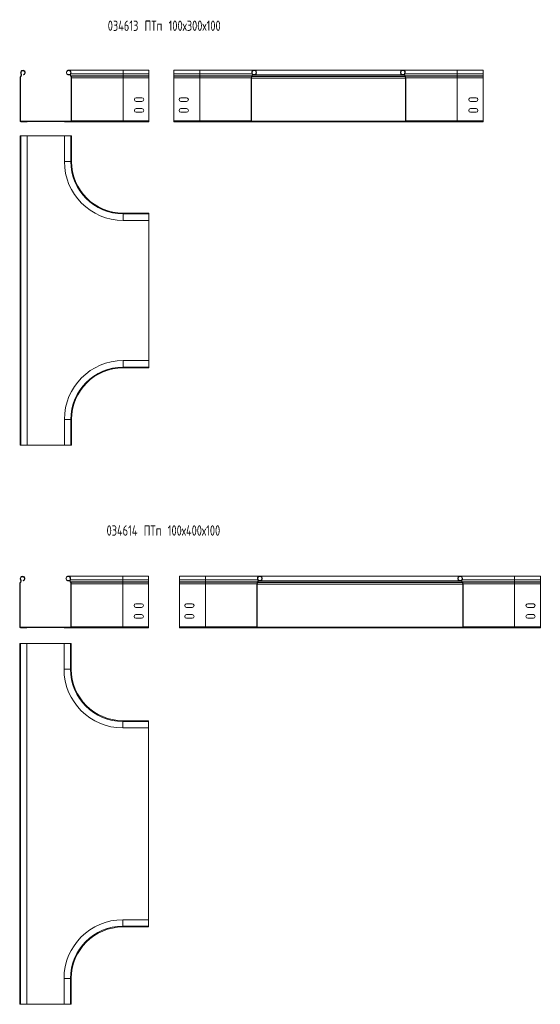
# Model space of a CAD drawing. Header units: millimetres. Extents: x -30 to 5502, y -3600 to 345.
# Tile 1 of 5: x 1026 to 2037, y -3587 to -1678. Entities that reach past the tile are written whole.
import ezdxf

# ---------------------------------------------------------------- set-up
doc = ezdxf.new("R2010")
doc.units = ezdxf.units.MM
doc.styles.add('SLDTEXTSTYLE0', font='TXT', dxfattribs={"width": 0.7, "bigfont": 'bigfont'})

msp = doc.modelspace()

# ---------------------------------------------------------------- linework, layer by layer
at = {"color": 7, "linetype": 'Continuous', "lineweight": 15}
for p, q in [((1227, -1775.5), (1121.4, -1775.5)), ((1277, -1775.5), (1227, -1775.5)), ((1277, -1782.3), (1277, -1775.5)), ((1375.6, -1775.5), (1325.6, -1775.5)), ((1325.6, -1782.3), (1325.6, -1775.5)), ((1481.2, -1775.5), (1375.6, -1775.5)), ((1875.6, -1775.5), (1769.9, -1775.5)), ((1925.6, -1775.5), (1875.6, -1775.5)), ((1925.6, -1782.3), (1925.6, -1775.5)), ((1027.7, -1790.7), (1027, -1790.7)), ((1027, -1790.7), (1027, -1874.1)), ((1027.7, -1790.7), (1027.7, -1874.1)), ((1028.5, -1786.8), (1028.2, -1787.2)), ((1028.2, -1787.2), (1028.8, -1787.6)), ((1029.1, -1787.2), (1028.5, -1786.8)), ((1028.8, -1782.4), (1029.4, -1782.1)), ((1029.1, -1787.2), (1028.8, -1787.6)), ((1034.3, -1784.4), (1034, -1783.8)), ((1119.8, -1784.3), (1120, -1783.8)), ((1119.8, -1784.3), (1124.2, -1784.3)), ((1120, -1783.8), (1124.3, -1783.8)), ((1125.3, -1782.3), (1124.8, -1782)), ((1125.6, -1786.6), (1125.1, -1786.9)), ((1125.4, -1787.4), (1125.1, -1786.9)), ((1125.3, -1782.3), (1227, -1782.3)), ((1125.9, -1787), (1125.4, -1787.4)), ((1125.9, -1787), (1125.6, -1786.6)), ((1125.6, -1786.6), (1227, -1786.6)), ((1125.9, -1787), (1227, -1787)), ((1127, -1790.6), (1126.5, -1790.6)), ((1126.5, -1874), (1126.5, -1790.6)), ((1127, -1874), (1127, -1790.6)), ((1127, -1790.6), (1227, -1790.6)), ((1227, -1786.6), (1227, -1782.3)), ((1227, -1782.3), (1277, -1782.3)), ((1227, -1787), (1227, -1786.6)), ((1227, -1786.6), (1277, -1786.6)), ((1227, -1790.6), (1227, -1787)), ((1227, -1787), (1277, -1787)), ((1227, -1874), (1227, -1790.6)), ((1227, -1790.6), (1277, -1790.6)), ((1277, -1786.6), (1277, -1782.3)), ((1277, -1787), (1277, -1786.6)), ((1277, -1790.6), (1277, -1787)), ((1277, -1874), (1277, -1790.6)), ((1325.6, -1782.3), (1375.6, -1782.3)), ((1325.6, -1786.6), (1325.6, -1782.3)), ((1325.6, -1787), (1325.6, -1786.6)), ((1325.6, -1786.6), (1375.6, -1786.6)), ((1325.6, -1790.6), (1325.6, -1787)), ((1325.6, -1787), (1375.6, -1787)), ((1325.6, -1874), (1325.6, -1790.6)), ((1325.6, -1790.6), (1375.6, -1790.6)), ((1375.6, -1782.3), (1477.3, -1782.3)), ((1375.6, -1786.6), (1375.6, -1782.3)), ((1375.6, -1787), (1375.6, -1786.6)), ((1375.6, -1786.6), (1477, -1786.6)), ((1375.6, -1790.6), (1375.6, -1787)), ((1375.6, -1787), (1476.7, -1787)), ((1375.6, -1790.6), (1475.6, -1790.6)), ((1375.6, -1874), (1375.6, -1790.6)), ((1475.6, -1874), (1475.6, -1790.6)), ((1475.6, -1790.6), (1476.1, -1790.6)), ((1476.1, -1874), (1476.1, -1790.6)), ((1476.7, -1787), (1477, -1786.6)), ((1476.7, -1787), (1477.2, -1787.4)), ((1477, -1786.6), (1477.5, -1786.9)), ((1477.2, -1787.4), (1477.5, -1786.9)), ((1477.3, -1782.3), (1477.8, -1782)), ((1478.3, -1783.8), (1482.6, -1783.8)), ((1478.4, -1784.3), (1482.8, -1784.3)), ((1478.4, -1784.4), (1772.8, -1784.4)), ((1768.7, -1775.6), (1482.4, -1775.6)), ((1482.8, -1784.3), (1482.6, -1783.8)), ((1768.3, -1784.3), (1768.5, -1783.8)), ((1768.3, -1784.3), (1772.8, -1784.3)), ((1768.5, -1783.8), (1772.8, -1783.8)), ((1773.8, -1782.3), (1773.4, -1782)), ((1774.1, -1786.6), (1773.7, -1786.9)), ((1774, -1787.4), (1773.7, -1786.9)), ((1773.8, -1782.3), (1875.6, -1782.3)), ((1774.4, -1787), (1774, -1787.4)), ((1774.4, -1787), (1774.1, -1786.6)), ((1774.1, -1786.6), (1875.6, -1786.6)), ((1774.4, -1787), (1875.6, -1787)), ((1775.6, -1790.6), (1775, -1790.6)), ((1775, -1874), (1775, -1790.6)), ((1775.6, -1874), (1775.6, -1790.6)), ((1775.6, -1790.6), (1875.6, -1790.6)), ((1875.6, -1786.6), (1875.6, -1782.3)), ((1875.6, -1782.3), (1925.6, -1782.3)), ((1875.6, -1787), (1875.6, -1786.6)), ((1875.6, -1786.6), (1925.6, -1786.6)), ((1875.6, -1790.6), (1875.6, -1787)), ((1875.6, -1787), (1925.6, -1787)), ((1875.6, -1874), (1875.6, -1790.6)), ((1875.6, -1790.6), (1925.6, -1790.6)), ((1925.6, -1786.6), (1925.6, -1782.3)), ((1925.6, -1787), (1925.6, -1786.6)), ((1925.6, -1790.6), (1925.6, -1787)), ((1925.6, -1874), (1925.6, -1790.6)), ((1263.5, -1829), (1252.5, -1829)), ((1339.1, -1829), (1350.1, -1829)), ((1350.1, -1829.1), (1339.1, -1829.1)), ((1912.1, -1829), (1901.1, -1829)), ((1912.1, -1829.1), (1901.1, -1829.1)), ((1252.5, -1836), (1263.5, -1836)), ((1263.5, -1850), (1252.5, -1850)), ((1350.1, -1836), (1339.1, -1836)), ((1339.1, -1850), (1350.1, -1850)), ((1350.1, -1850.1), (1339.1, -1850.1)), ((1901.1, -1836), (1912.1, -1836)), ((1912.1, -1850), (1901.1, -1850)), ((1912.1, -1850.1), (1901.1, -1850.1)), ((1252.5, -1857), (1263.5, -1857)), ((1350.1, -1857), (1339.1, -1857)), ((1901.1, -1857), (1912.1, -1857)), ((1027, -1874.1), (1027.7, -1874.1)), ((1028.5, -1874.2), (1028.5, -1874.9)), ((1028.5, -1874.2), (1125.5, -1874.2)), ((1028.5, -1874.9), (1028.5, -1875.6)), ((1028.5, -1874.9), (1041, -1874.9)), ((1028.5, -1874.9), (1125.5, -1874.9)), ((1028.5, -1875.6), (1041, -1875.6)), ((1041, -1874.9), (1041, -1875.6)), ((1113, -1874.9), (1125.5, -1874.9)), ((1113, -1875.5), (1113, -1874.9)), ((1113, -1875.5), (1125.5, -1875.5)), ((1125.5, -1874.2), (1125.5, -1874.9)), ((1125.5, -1874.2), (1126.4, -1874.2)), ((1125.5, -1875.5), (1125.5, -1874.9)), ((1125.5, -1875.5), (1227, -1875.5)), ((1127, -1874), (1126.5, -1874)), ((1127, -1874), (1227, -1874)), ((1227, -1875.5), (1227, -1874)), ((1227, -1874), (1277, -1874)), ((1227, -1875.5), (1277, -1875.5)), ((1277, -1875.5), (1277, -1874)), ((1325.6, -1874), (1375.6, -1874)), ((1325.6, -1875.5), (1325.6, -1874)), ((1325.6, -1875.5), (1325.6, -1875.6)), ((1325.6, -1875.5), (1375.6, -1875.5)), ((1325.6, -1875.6), (1925.6, -1875.6)), ((1375.6, -1874), (1475.6, -1874)), ((1375.6, -1875.5), (1375.6, -1874)), ((1375.6, -1875.5), (1477.1, -1875.5)), ((1475.6, -1874), (1476.1, -1874)), ((1476.2, -1874.2), (1477.1, -1874.2)), ((1477.1, -1874.2), (1477.1, -1874.9)), ((1477.1, -1874.2), (1774.1, -1874.2)), ((1477.1, -1874.9), (1774.1, -1874.9)), ((1477.1, -1875.5), (1477.1, -1874.9)), ((1489.6, -1874.9), (1477.1, -1874.9)), ((1489.6, -1875.5), (1477.1, -1875.5)), ((1489.6, -1875.5), (1489.6, -1874.9)), ((1761.6, -1874.9), (1774.1, -1874.9)), ((1761.6, -1875.5), (1761.6, -1874.9)), ((1761.6, -1875.5), (1774.1, -1875.5)), ((1774.1, -1874.2), (1774.1, -1874.9)), ((1774.1, -1874.2), (1775, -1874.2)), ((1774.1, -1875.5), (1774.1, -1874.9)), ((1774.1, -1875.5), (1875.6, -1875.5)), ((1775.6, -1874), (1775, -1874)), ((1775.6, -1874), (1875.6, -1874)), ((1875.6, -1875.5), (1875.6, -1874)), ((1875.6, -1874), (1925.6, -1874)), ((1875.6, -1875.5), (1925.6, -1875.5)), ((1925.6, -1875.5), (1925.6, -1874)), ((1925.6, -1875.5), (1925.6, -1875.6)), ((1027, -1902.7), (1027, -2502.7)), ((1027, -1902.7), (1028.5, -1902.7)), ((1028.5, -1902.7), (1028.5, -2502.7)), ((1028.5, -1902.7), (1041, -1902.7)), ((1041, -1902.7), (1041, -2502.7)), ((1041, -1902.7), (1113, -1902.7)), ((1113, -1902.7), (1113, -1952.7)), ((1113, -1902.7), (1125.5, -1902.7)), ((1125.5, -1902.7), (1125.5, -1952.7)), ((1125.5, -1902.7), (1127, -1902.7)), ((1127, -1902.7), (1127, -1952.7)), ((1113, -1952.7), (1125.5, -1952.7)), ((1125.5, -1952.7), (1127, -1952.7)), ((1227, -2054.2), (1227, -2052.7)), ((1227, -2052.7), (1277, -2052.7)), ((1227, -2066.7), (1227, -2054.2)), ((1227, -2054.2), (1277, -2054.2)), ((1277, -2054.2), (1277, -2052.7)), ((1277, -2066.7), (1277, -2054.2)), ((1227, -2066.7), (1277, -2066.7)), ((1277, -2066.7), (1277, -2338.7)), ((1227, -2338.7), (1227, -2351.2)), ((1277, -2338.7), (1227, -2338.7)), ((1277, -2338.7), (1277, -2351.2)), ((1227, -2351.2), (1227, -2352.7)), ((1277, -2351.2), (1227, -2351.2)), ((1277, -2352.7), (1227, -2352.7)), ((1277, -2351.2), (1277, -2352.7)), ((1113, -2452.7), (1113, -2502.7)), ((1113, -2452.7), (1125.5, -2452.7)), ((1125.5, -2452.7), (1125.5, -2502.7)), ((1125.5, -2452.7), (1127, -2452.7)), ((1127, -2452.7), (1127, -2502.7)), ((1027, -2502.7), (1028.5, -2502.7)), ((1028.5, -2502.7), (1041, -2502.7)), ((1113, -2502.7), (1041, -2502.7)), ((1113, -2502.7), (1125.5, -2502.7)), ((1125.5, -2502.7), (1127, -2502.7)), ((1027.7, -2768), (1027.4, -2768.4)), ((1027.4, -2768.4), (1028, -2768.8)), ((1028.3, -2768.4), (1027.7, -2768)), ((1028, -2763.6), (1028.6, -2763.3)), ((1028.3, -2768.4), (1028, -2768.8)), ((1033.5, -2765.7), (1033.3, -2765)), ((1119, -2765.5), (1119.2, -2765)), ((1119, -2765.5), (1123.5, -2765.5)), ((1119.2, -2765), (1123.5, -2765)), ((1226.3, -2756.7), (1120.6, -2756.7)), ((1124.6, -2763.5), (1124.1, -2763.2)), ((1124.8, -2767.8), (1124.4, -2768.2)), ((1124.7, -2768.6), (1124.4, -2768.2)), ((1124.6, -2763.5), (1226.3, -2763.5)), ((1125.1, -2768.2), (1124.7, -2768.6)), ((1125.1, -2768.2), (1124.8, -2767.8)), ((1124.8, -2767.8), (1226.3, -2767.8)), ((1125.1, -2768.2), (1226.3, -2768.2)), ((1276.3, -2756.7), (1226.3, -2756.7)), ((1226.3, -2767.8), (1226.3, -2763.5)), ((1226.3, -2763.5), (1276.3, -2763.5)), ((1226.3, -2768.2), (1226.3, -2767.8)), ((1226.3, -2767.8), (1276.3, -2767.8)), ((1226.3, -2771.8), (1226.3, -2768.2)), ((1226.3, -2768.2), (1276.3, -2768.2)), ((1276.3, -2763.5), (1276.3, -2756.7)), ((1276.3, -2767.8), (1276.3, -2763.5)), ((1276.3, -2768.2), (1276.3, -2767.8)), ((1276.3, -2771.8), (1276.3, -2768.2)), ((1386.7, -2756.7), (1336.7, -2756.7)), ((1336.7, -2763.5), (1336.7, -2756.7)), ((1336.7, -2763.5), (1386.7, -2763.5)), ((1336.7, -2767.8), (1336.7, -2763.5)), ((1336.7, -2768.2), (1336.7, -2767.8)), ((1336.7, -2767.8), (1386.7, -2767.8)), ((1336.7, -2771.8), (1336.7, -2768.2)), ((1336.7, -2768.2), (1386.7, -2768.2)), ((1492.3, -2756.7), (1386.7, -2756.7)), ((1386.7, -2763.5), (1488.4, -2763.5)), ((1386.7, -2767.8), (1386.7, -2763.5)), ((1386.7, -2768.2), (1386.7, -2767.8)), ((1386.7, -2767.8), (1488.1, -2767.8)), ((1386.7, -2771.8), (1386.7, -2768.2)), ((1386.7, -2768.2), (1487.8, -2768.2)), ((1487.8, -2768.2), (1488.1, -2767.8)), ((1487.8, -2768.2), (1488.3, -2768.6)), ((1488.1, -2767.8), (1488.6, -2768.2)), ((1488.3, -2768.6), (1488.6, -2768.2)), ((1488.4, -2763.5), (1488.9, -2763.2)), ((1489.4, -2765), (1493.7, -2765)), ((1489.4, -2765.5), (1493.9, -2765.5)), ((1489.4, -2765.7), (1883.9, -2765.7)), ((1879.8, -2756.8), (1493.5, -2756.8)), ((1493.9, -2765.5), (1493.7, -2765)), ((1879.4, -2765.5), (1879.6, -2765)), ((1879.4, -2765.5), (1883.9, -2765.5)), ((1879.6, -2765), (1883.9, -2765)), ((1986.7, -2756.7), (1881, -2756.7)), ((1884.9, -2763.5), (1884.5, -2763.2)), ((1885.2, -2767.8), (1884.7, -2768.2)), ((1885, -2768.6), (1884.7, -2768.2)), ((1884.9, -2763.5), (1986.7, -2763.5)), ((1885.5, -2768.2), (1885, -2768.6)), ((1885.5, -2768.2), (1885.2, -2767.8)), ((1885.2, -2767.8), (1986.7, -2767.8)), ((1885.5, -2768.2), (1986.7, -2768.2)), ((2036.7, -2756.7), (1986.7, -2756.7)), ((1986.7, -2767.8), (1986.7, -2763.5)), ((1986.7, -2763.5), (2036.7, -2763.5)), ((1986.7, -2768.2), (1986.7, -2767.8)), ((1986.7, -2767.8), (2036.7, -2767.8)), ((1986.7, -2771.8), (1986.7, -2768.2)), ((1986.7, -2768.2), (2036.7, -2768.2)), ((2036.7, -2763.5), (2036.7, -2756.7)), ((2036.7, -2767.8), (2036.7, -2763.5)), ((2036.7, -2768.2), (2036.7, -2767.8)), ((2036.7, -2771.8), (2036.7, -2768.2)), ((1027, -2771.9), (1026.3, -2771.9)), ((1026.3, -2771.9), (1026.3, -2855.3)), ((1027, -2771.9), (1027, -2855.3)), ((1126.3, -2771.8), (1125.7, -2771.8)), ((1125.7, -2855.2), (1125.7, -2771.8)), ((1126.3, -2855.2), (1126.3, -2771.8)), ((1126.3, -2771.8), (1226.3, -2771.8)), ((1226.3, -2855.2), (1226.3, -2771.8)), ((1226.3, -2771.8), (1276.3, -2771.8)), ((1276.3, -2855.2), (1276.3, -2771.8)), ((1336.7, -2855.2), (1336.7, -2771.8)), ((1336.7, -2771.8), (1386.7, -2771.8)), ((1386.7, -2855.2), (1386.7, -2771.8)), ((1386.7, -2771.8), (1486.7, -2771.8)), ((1486.7, -2855.2), (1486.7, -2771.8)), ((1486.7, -2771.8), (1487.2, -2771.8)), ((1487.2, -2855.2), (1487.2, -2771.8)), ((1886.7, -2771.8), (1886.1, -2771.8)), ((1886.1, -2855.2), (1886.1, -2771.8)), ((1886.7, -2855.2), (1886.7, -2771.8)), ((1886.7, -2771.8), (1986.7, -2771.8)), ((1986.7, -2855.2), (1986.7, -2771.8)), ((1986.7, -2771.8), (2036.7, -2771.8)), ((2036.7, -2855.2), (2036.7, -2771.8)), ((1262.8, -2810.2), (1251.8, -2810.2)), ((1251.8, -2817.2), (1262.8, -2817.2)), ((1350.2, -2810.2), (1361.2, -2810.2)), ((1361.2, -2810.3), (1350.2, -2810.3)), ((1361.2, -2817.2), (1350.2, -2817.2)), ((2023.2, -2810.2), (2012.2, -2810.2)), ((2023.2, -2810.3), (2012.2, -2810.3)), ((2012.2, -2817.2), (2023.2, -2817.2)), ((1262.8, -2831.2), (1251.8, -2831.2)), ((1251.8, -2838.2), (1262.8, -2838.2)), ((1350.2, -2831.2), (1361.2, -2831.2)), ((1361.2, -2831.3), (1350.2, -2831.3)), ((1361.2, -2838.2), (1350.2, -2838.2)), ((2023.2, -2831.2), (2012.2, -2831.2)), ((2023.2, -2831.3), (2012.2, -2831.3)), ((2012.2, -2838.2), (2023.2, -2838.2)), ((1026.3, -2855.3), (1027, -2855.3)), ((1027.8, -2855.4), (1027.8, -2856.1)), ((1027.8, -2855.4), (1124.8, -2855.4)), ((1027.8, -2856.1), (1027.8, -2856.8)), ((1027.8, -2856.1), (1040.3, -2856.1)), ((1027.8, -2856.1), (1124.8, -2856.1)), ((1027.8, -2856.8), (1040.3, -2856.8)), ((1040.3, -2856.1), (1040.3, -2856.8)), ((1112.3, -2856.1), (1124.8, -2856.1)), ((1112.3, -2856.7), (1112.3, -2856.1)), ((1112.3, -2856.7), (1124.8, -2856.7)), ((1124.8, -2855.4), (1124.8, -2856.1)), ((1124.8, -2855.4), (1125.7, -2855.4)), ((1124.8, -2856.7), (1124.8, -2856.1)), ((1124.8, -2856.7), (1226.3, -2856.7)), ((1126.3, -2855.2), (1125.7, -2855.2)), ((1126.3, -2855.2), (1226.3, -2855.2)), ((1226.3, -2856.7), (1226.3, -2855.2)), ((1226.3, -2855.2), (1276.3, -2855.2)), ((1226.3, -2856.7), (1276.3, -2856.7)), ((1276.3, -2856.7), (1276.3, -2855.2)), ((1336.7, -2855.2), (1386.7, -2855.2)), ((1336.7, -2856.7), (1336.7, -2855.2)), ((1336.7, -2856.7), (1336.7, -2856.8)), ((1336.7, -2856.7), (1386.7, -2856.7)), ((1336.7, -2856.8), (2036.7, -2856.8)), ((1386.7, -2855.2), (1486.7, -2855.2)), ((1386.7, -2856.7), (1386.7, -2855.2)), ((1386.7, -2856.7), (1488.2, -2856.7)), ((1486.7, -2855.2), (1487.2, -2855.2)), ((1487.2, -2855.4), (1488.2, -2855.4)), ((1488.2, -2855.4), (1488.2, -2856.1)), ((1488.2, -2855.4), (1885.2, -2855.4)), ((1488.2, -2856.1), (1885.2, -2856.1)), ((1488.2, -2856.7), (1488.2, -2856.1)), ((1500.7, -2856.1), (1488.2, -2856.1)), ((1500.7, -2856.7), (1488.2, -2856.7)), ((1500.7, -2856.7), (1500.7, -2856.1)), ((1872.7, -2856.1), (1885.2, -2856.1)), ((1872.7, -2856.7), (1872.7, -2856.1)), ((1872.7, -2856.7), (1885.2, -2856.7)), ((1885.2, -2855.4), (1885.2, -2856.1)), ((1885.2, -2855.4), (1886.1, -2855.4)), ((1885.2, -2856.7), (1885.2, -2856.1)), ((1885.2, -2856.7), (1986.7, -2856.7)), ((1886.7, -2855.2), (1886.1, -2855.2)), ((1886.7, -2855.2), (1986.7, -2855.2)), ((1986.7, -2856.7), (1986.7, -2855.2)), ((1986.7, -2855.2), (2036.7, -2855.2)), ((1986.7, -2856.7), (2036.7, -2856.7)), ((2036.7, -2856.7), (2036.7, -2855.2)), ((2036.7, -2856.7), (2036.7, -2856.8)), ((1026.3, -2886.9), (1026.3, -3586.9)), ((1026.3, -2886.9), (1027.8, -2886.9)), ((1027.8, -2886.9), (1027.8, -3586.9)), ((1027.8, -2886.9), (1040.3, -2886.9)), ((1040.3, -2886.9), (1040.3, -3586.9)), ((1040.3, -2886.9), (1112.3, -2886.9)), ((1112.3, -2886.9), (1112.3, -2936.9)), ((1112.3, -2886.9), (1124.8, -2886.9)), ((1124.8, -2886.9), (1124.8, -2936.9)), ((1124.8, -2886.9), (1126.3, -2886.9)), ((1126.3, -2886.9), (1126.3, -2936.9)), ((1112.3, -2936.9), (1124.8, -2936.9)), ((1124.8, -2936.9), (1126.3, -2936.9)), ((1226.3, -3038.4), (1226.3, -3036.9)), ((1226.3, -3036.9), (1276.3, -3036.9)), ((1226.3, -3050.9), (1226.3, -3038.4)), ((1226.3, -3038.4), (1276.3, -3038.4)), ((1226.3, -3050.9), (1276.3, -3050.9)), ((1276.3, -3038.4), (1276.3, -3036.9)), ((1276.3, -3050.9), (1276.3, -3038.4)), ((1276.3, -3050.9), (1276.3, -3422.9)), ((1226.3, -3422.9), (1226.3, -3435.4)), ((1276.3, -3422.9), (1226.3, -3422.9)), ((1226.3, -3435.4), (1226.3, -3436.9)), ((1276.3, -3435.4), (1226.3, -3435.4)), ((1276.3, -3422.9), (1276.3, -3435.4)), ((1276.3, -3435.4), (1276.3, -3436.9)), ((1276.3, -3436.9), (1226.3, -3436.9)), ((1112.3, -3536.9), (1124.8, -3536.9)), ((1112.3, -3536.9), (1112.3, -3586.9)), ((1124.8, -3536.9), (1124.8, -3586.9)), ((1124.8, -3536.9), (1126.3, -3536.9)), ((1126.3, -3536.9), (1126.3, -3586.9)), ((1026.3, -3586.9), (1027.8, -3586.9)), ((1027.8, -3586.9), (1040.3, -3586.9)), ((1112.3, -3586.9), (1040.3, -3586.9)), ((1112.3, -3586.9), (1124.8, -3586.9)), ((1124.8, -3586.9), (1126.3, -3586.9))]:
    msp.add_line(p, q, dxfattribs=at)
at = {"color": 8, "linetype": 'Continuous', "lineweight": 15}
for p, q in [((1227, -1782.3), (1227, -1775.5)), ((1375.6, -1782.3), (1375.6, -1775.5)), ((1875.6, -1782.3), (1875.6, -1775.5)), ((1476.1, -1790.7), (1775, -1790.7)), ((1477, -1787.6), (1774.1, -1787.6)), ((1477.3, -1787.2), (1773.8, -1787.2)), ((1476.1, -1874.1), (1775, -1874.1)), ((1226.3, -2763.5), (1226.3, -2756.7)), ((1386.7, -2763.5), (1386.7, -2756.7)), ((1488.4, -2768.4), (1884.9, -2768.4)), ((1986.7, -2763.5), (1986.7, -2756.7)), ((1487.2, -2771.9), (1886.1, -2771.9)), ((1488.1, -2768.8), (1885.2, -2768.8)), ((1487.2, -2855.3), (1886.1, -2855.3))]:
    msp.add_line(p, q, dxfattribs=at)
at = {"color": 7, "linetype": 'Continuous', "lineweight": 15}
for centre, radius, start, end in [((1121.4, -1780), 4.55, 330.3606, 249.65), ((1481.2, -1780), 4.55, 290.35, 209.6394), ((1769.9, -1780), 4.55, 330.3606, 249.65), ((1033, -1790.7), 6, 143.6463, 180), ((1033, -1790.7), 5.3, 143.6463, 180), ((1032.7, -1780.2), 4.55, 290.35, 209.6249), ((1025.3, -1784.4), 4, 323.6463, 29.6249), ((1032.7, -1780.2), 3.85, 290.35, 209.6249), ((1025.3, -1784.4), 4.7, 323.6463, 29.6249), ((1121.4, -1780), 4, 330.3606, 249.65), ((1128.8, -1784.3), 4.55, 150.3606, 216.3634), ((1128.8, -1784.3), 4, 150.3606, 216.3634), ((1121, -1790.6), 5.45, 0, 36.3634), ((1121, -1790.6), 6, 0, 36.3634), ((1481.6, -1790.6), 6, 143.6366, 180), ((1481.6, -1790.6), 5.45, 143.6366, 180), ((1473.8, -1784.3), 4, 323.6366, 29.6394), ((1481.2, -1780), 4, 290.35, 209.6394), ((1473.8, -1784.3), 4.55, 323.6366, 29.6394), ((1769.9, -1780), 4, 330.3606, 249.65), ((1777.3, -1784.3), 4.55, 150.3606, 216.3634), ((1777.3, -1784.3), 4, 150.3606, 216.3634), ((1769.6, -1790.6), 5.45, 0, 36.3634), ((1769.6, -1790.6), 6, 0, 36.3634), ((1252.5, -1832.5), 3.5, 90, 270), ((1263.5, -1832.5), 3.5, 270, 90), ((1339.1, -1832.5), 3.5, 90, 270), ((1339.1, -1832.6), 3.5, 90, 178.7721), ((1350.1, -1832.5), 3.5, 270, 90), ((1350.1, -1832.6), 3.5, 1.2279, 90), ((1901.1, -1832.5), 3.5, 90, 270), ((1901.1, -1832.6), 3.5, 90, 178.8147), ((1912.1, -1832.5), 3.5, 270, 90), ((1912.1, -1832.6), 3.5, 1.2279, 90), ((1252.5, -1853.5), 3.5, 90, 270), ((1263.5, -1853.5), 3.5, 270, 90), ((1339.1, -1853.5), 3.5, 90, 270), ((1339.1, -1853.6), 3.5, 90, 178.7721), ((1350.1, -1853.5), 3.5, 270, 90), ((1350.1, -1853.6), 3.5, 1.2279, 90), ((1901.1, -1853.5), 3.5, 90, 270), ((1901.1, -1853.6), 3.5, 90, 178.7296), ((1912.1, -1853.5), 3.5, 270, 90), ((1912.1, -1853.6), 3.5, 1.2732, 90), ((1028.5, -1874.1), 1.5, 180, 270), ((1028.5, -1874.1), 0.8, 180, 270), ((1125.5, -1874), 0.95, 270, 0), ((1125.5, -1874), 1.5, 270, 0), ((1477.1, -1874), 1.5, 180, 270), ((1477.1, -1874), 0.95, 180, 270), ((1774.1, -1874), 0.95, 270, 0), ((1774.1, -1874), 1.5, 270, 0), ((1227, -1952.7), 114, 180, 270), ((1227, -1952.7), 101.5, 180, 270), ((1227, -1952.7), 100, 180, 270), ((1227, -2452.7), 114, 90, 180), ((1227, -2452.7), 101.5, 90, 180), ((1227, -2452.7), 100, 90, 180), ((1032.3, -2771.9), 6, 143.6463, 180), ((1032, -2761.4), 4.55, 290.35, 209.6249), ((1024.5, -2765.6), 4, 323.6463, 29.6249), ((1032, -2761.4), 3.85, 290.35, 209.6249), ((1024.5, -2765.6), 4.7, 323.6463, 29.6249), ((1120.6, -2761.2), 4.55, 330.3606, 249.65), ((1120.6, -2761.2), 4, 330.3606, 249.65), ((1128, -2765.5), 4.55, 150.3606, 216.3634), ((1128, -2765.5), 4, 150.3606, 216.3634), ((1120.3, -2771.8), 6, 0, 36.3634), ((1492.7, -2771.8), 6, 143.6366, 180), ((1492.3, -2761.2), 4.55, 290.35, 209.6394), ((1484.9, -2765.5), 4, 323.6366, 29.6394), ((1492.3, -2761.2), 4, 290.35, 209.6394), ((1484.9, -2765.5), 4.55, 323.6366, 29.6394), ((1881, -2761.2), 4.55, 330.3606, 249.65), ((1881, -2761.2), 4, 330.3606, 249.65), ((1888.4, -2765.5), 4.55, 150.3606, 216.3634), ((1888.4, -2765.5), 4, 150.3606, 216.3634), ((1880.7, -2771.8), 6, 0, 36.3634), ((1032.3, -2771.9), 5.3, 143.6463, 180), ((1120.3, -2771.8), 5.45, 0, 36.3634), ((1492.7, -2771.8), 5.45, 143.6366, 180), ((1880.7, -2771.8), 5.45, 0, 36.3634), ((1251.8, -2813.7), 3.5, 90, 270), ((1262.8, -2813.7), 3.5, 270, 90), ((1350.2, -2813.7), 3.5, 90, 270), ((1350.2, -2813.8), 3.5, 90, 178.7721), ((1361.2, -2813.7), 3.5, 270, 90), ((1361.2, -2813.8), 3.5, 1.2279, 90), ((2012.2, -2813.7), 3.5, 90, 270), ((2012.2, -2813.8), 3.5, 90, 178.8309), ((2023.2, -2813.7), 3.5, 270, 90), ((2023.2, -2813.8), 3.5, 1.104, 90), ((1251.8, -2834.7), 3.5, 90, 270), ((1262.8, -2834.7), 3.5, 270, 90), ((1350.2, -2834.7), 3.5, 90, 270), ((1350.2, -2834.8), 3.5, 90, 178.7721), ((1361.2, -2834.7), 3.5, 270, 90), ((1361.2, -2834.8), 3.5, 1.2279, 90), ((2012.2, -2834.7), 3.5, 90, 270), ((2012.2, -2834.8), 3.5, 90, 178.9484), ((2023.2, -2834.7), 3.5, 270, 90), ((2023.2, -2834.8), 3.5, 1.1659, 90), ((1027.8, -2855.3), 1.5, 180, 270), ((1027.8, -2855.3), 0.8, 180, 270), ((1124.8, -2855.2), 0.95, 270, 0), ((1124.8, -2855.2), 1.5, 270, 0), ((1488.2, -2855.2), 1.5, 180, 270), ((1488.2, -2855.2), 0.95, 180, 270), ((1885.2, -2855.2), 0.95, 270, 0), ((1885.2, -2855.2), 1.5, 270, 0), ((1226.3, -2936.9), 114, 180, 270), ((1226.3, -2936.9), 101.5, 180, 270), ((1226.3, -2936.9), 100, 180, 270), ((1226.3, -3536.9), 114, 90, 180), ((1226.3, -3536.9), 101.5, 90, 180), ((1226.3, -3536.9), 100, 90, 180)]:
    msp.add_arc(centre, radius, start, end, dxfattribs=at)

# ---------------------------------------------------------------- texts
at = {"color": 7, "linetype": 'Continuous', "lineweight": 0, "char_height": 20, "attachment_point": 1, "style": 'SLDTEXTSTYLE0'}
for s, insert in [('034613 \\M+18450\\M+18453\\M+18481 100\\M+18487300\\M+18487100', (1197.2, -1679.3)), ('034614 \\M+18450\\M+18453\\M+18481 100\\M+18487400\\M+18487100', (1194.9, -2658.1))]:
    msp.add_mtext(s, dxfattribs=dict(at, insert=insert))

doc.saveas('drawing.dxf')
